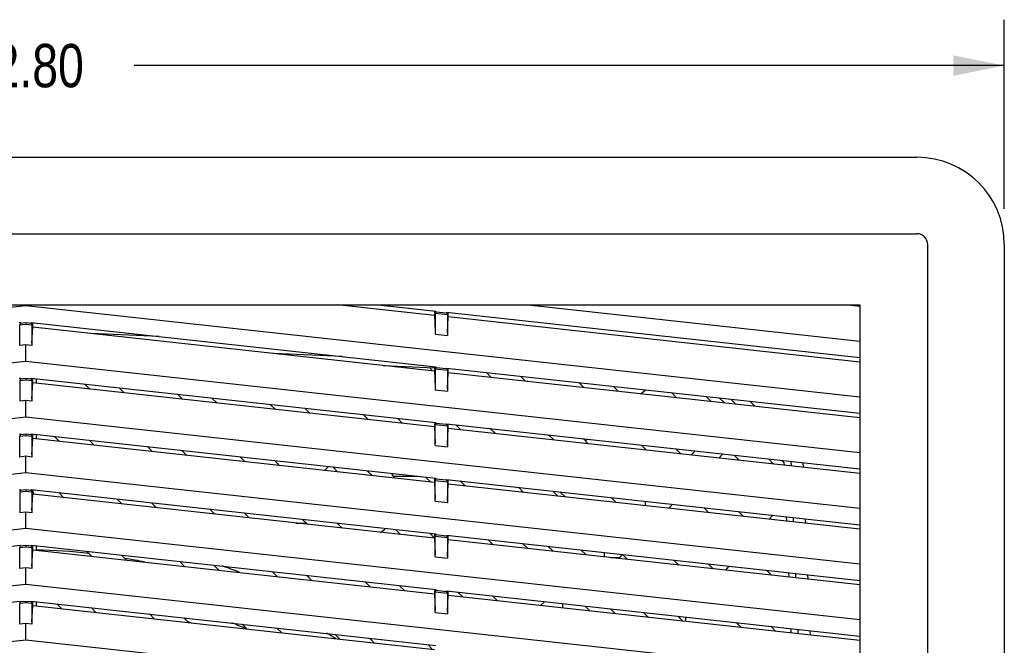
# Model space of a CAD drawing. Header units: inches. Extents: x 0 to 56.7, y 0 to 36.7.
# Tile 9 of 29: x 22.2 to 28.6, y 14.3 to 18.4. Entities that reach past the tile are written whole.
import ezdxf

# ---------------------------------------------------------------- set-up
doc = ezdxf.new("R2010")
doc.units = ezdxf.units.IN
doc.header["$LTSCALE"] = 3.116667
doc.header["$MEASUREMENT"] = 0
doc.layers.get('0').update_dxf_attribs({"linetype": 'CONTINUOUS'})
doc.styles.get("Standard").update_dxf_attribs({"font": 'txt', "width": 0.8})
doc.dimstyles.new('DIMSTYLE_1', dxfattribs={"dimtxt": 0.283333, "dimasz": 0.333333, "dimexe": 0.09, "dimexo": 0.07, "dimgap": 0.0425, "dimtad": 0, "dimtih": 1, "dimtoh": 1, "dimzin": 4, "dimdsep": 46, "dimtxsty": 'Standard', "dimblk": '_FILLED', "dimblk1": '_FILLED', "dimblk2": '_FILLED', "dimcen": 0.09, "dimadec": 0, "dimazin": 0, "dimtfac": 1, "dimtofl": 0, "dimtmove": 0, "dimatfit": 3, "dimldrblk": '_FILLED', "dimfxl": 0, "dimtolj": 1, "dimtzin": 4, "dimarcsym": 0})

# ---------------------------------------------------------------- blocks, each defined once
blk = doc.blocks.new('_FILLED')
at = {"color": 0, "linetype": 'ByBlock'}
blk.add_solid([(0, 0), (-1, 0.2), (-1, -0.2)], dxfattribs=at)
blk = doc.blocks.new('*D2')
at = {"color": 2, "linetype": 'Continuous'}
for p, q in [((15.8109, 17.1878), (15.8109, 18.4246)), ((28.6062, 17.1878), (28.6062, 18.4246)), ((15.8109, 18.1246), (21.5002, 18.1246)), ((28.6062, 18.1246), (22.9169, 18.1246))]:
    blk.add_line(p, q, dxfattribs=at)
at = {"color": 2, "linetype": 'Continuous', "xscale": 0.3333333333, "yscale": 0.3333333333, "zscale": 0.3333333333}
for p, rotation in [((15.8109, 18.1246), 180), ((28.6062, 18.1246), 3.618e-07)]:
    blk.add_blockref('_FILLED', p, dxfattribs=dict(at, rotation=rotation))
at = {"color": 2, "linetype": 'Continuous', "insert": (22.2086, 18.2662), "char_height": 0.28333, "width": 1.133333, "attachment_point": 2, "line_spacing_factor": 0.9}
blk.add_mtext('12.80', dxfattribs=at)

msp = doc.modelspace()

# ---------------------------------------------------------------- linework, layer by layer
at = {"color": 6, "linetype": 'Continuous'}
for p, q in [((16.3818, 17.5253), (28.0353, 17.5253)), ((16.3818, 17.0251), (28.0353, 17.0251)), ((28.1059, 5.3009), (28.1059, 16.9545)), ((28.6062, 16.9545), (28.6062, 5.3009)), ((16.7558, 16.5608), (27.6613, 16.5608)), ((22.2086, 16.5542), (16.7558, 15.957)), ((22.2086, 16.5542), (22.2086, 16.5608)), ((27.6613, 15.957), (22.2086, 16.5542)), ((24.8801, 16.491), (24.2432, 16.5608)), ((24.5129, 16.5608), (24.8903, 16.5194)), ((27.6613, 16.3212), (25.4737, 16.5608)), ((27.6613, 16.5506), (27.5685, 16.5608)), ((27.6613, 16.5608), (27.6613, 5.3009)), ((24.8801, 16.5194), (24.8801, 16.491)), ((24.8801, 16.491), (24.8847, 16.386)), ((24.8903, 16.5135), (24.8854, 16.5057)), ((24.8854, 16.5057), (24.8854, 16.3695)), ((24.8854, 16.5057), (24.9647, 16.497)), ((24.8903, 16.5194), (24.8903, 16.5135)), ((24.9599, 16.5059), (24.8903, 16.5135)), ((24.9599, 16.5118), (24.9599, 16.5059)), ((24.9599, 16.5118), (27.6613, 16.216)), ((24.9599, 16.5059), (24.9647, 16.497)), ((24.9647, 16.497), (24.9647, 16.3608)), ((24.9654, 16.3761), (24.9701, 16.4812)), ((24.9701, 16.4812), (24.9701, 16.5118)), ((27.6613, 16.1864), (24.9701, 16.4812)), ((22.1645, 16.4442), (22.1737, 16.4449)), ((22.1737, 16.4392), (22.1689, 16.4303)), ((22.1689, 16.4303), (22.2086, 16.4347)), ((22.1689, 16.2942), (22.1689, 16.4303)), ((22.1737, 16.445), (22.1737, 16.4392)), ((22.2086, 16.4431), (22.1737, 16.4392)), ((22.2086, 16.4431), (22.2086, 16.4347)), ((22.2434, 16.4392), (22.2086, 16.4431)), ((22.2086, 16.4347), (22.2482, 16.4303)), ((22.2434, 16.4392), (22.2434, 16.4451)), ((22.2434, 16.4451), (24.8903, 16.1553)), ((22.2434, 16.4392), (22.2482, 16.4303)), ((22.2482, 16.4303), (22.2482, 16.2942)), ((22.2536, 16.4145), (22.2536, 16.4451)), ((22.2489, 16.3095), (22.2536, 16.4145)), ((24.8801, 16.1269), (22.2536, 16.4145)), ((23.0811, 16.3534), (22.6328, 16.373)), ((24.8854, 16.3695), (24.9647, 16.3608)), ((22.2086, 16.2985), (22.1689, 16.2942)), ((22.2086, 16.19), (22.2086, 16.2985)), ((22.2482, 16.2942), (22.2086, 16.2985)), ((24.2779, 16.2223), (23.8295, 16.2419)), ((22.2086, 16.19), (16.7558, 15.5928)), ((27.6613, 15.5928), (22.2086, 16.19)), ((24.5458, 16.1635), (24.881, 16.1488)), ((24.6411, 16.1559), (24.6376, 16.1595)), ((24.8472, 16.1503), (24.8663, 16.1313)), ((24.8801, 16.1553), (24.8801, 16.1269)), ((24.8801, 16.1269), (24.8847, 16.0218)), ((24.8903, 16.1494), (24.8854, 16.1415)), ((24.8854, 16.1415), (24.8854, 16.0054)), ((24.8854, 16.1415), (24.9647, 16.1328)), ((24.8903, 16.1553), (24.8903, 16.1494)), ((24.9599, 16.1417), (24.8903, 16.1494)), ((24.9599, 16.1476), (24.9599, 16.1417)), ((24.9599, 16.1476), (27.6613, 15.8518)), ((24.9599, 16.1417), (24.9647, 16.1328)), ((24.9647, 16.1328), (24.9647, 15.9967)), ((24.9654, 16.012), (24.9701, 16.117)), ((24.9701, 16.117), (24.9701, 16.1476)), ((27.6613, 15.8223), (24.9701, 16.117)), ((25.2509, 16.0862), (25.2178, 16.1194)), ((25.4428, 16.0947), (25.476, 16.0616)), ((22.1645, 16.0801), (22.1737, 16.0808)), ((22.1737, 16.0751), (22.1689, 16.0662)), ((22.1689, 16.0662), (22.2086, 16.0705)), ((22.1689, 16.0662), (22.1689, 15.93)), ((22.1737, 16.0808), (22.1737, 16.0751)), ((22.2086, 16.0789), (22.1737, 16.0751)), ((22.2086, 16.0789), (22.2086, 16.0705)), ((22.2434, 16.0751), (22.2086, 16.0789)), ((22.2086, 16.0705), (22.2482, 16.0662)), ((22.2434, 16.0751), (22.2434, 16.081)), ((22.2434, 16.081), (24.8903, 15.7911)), ((22.2434, 16.0751), (22.2482, 16.0662)), ((22.2482, 16.0662), (22.2482, 15.93)), ((22.2489, 15.9453), (22.2536, 16.0503)), ((22.2536, 16.0503), (22.2536, 16.081)), ((24.8801, 15.7627), (22.2536, 16.0503)), ((22.2794, 16.0475), (22.2794, 16.077)), ((22.6274, 16.0094), (22.5942, 16.0425)), ((25.8574, 16.0198), (25.8243, 16.053)), ((22.8193, 16.0179), (22.8525, 15.9847)), ((23.2339, 15.943), (23.2007, 15.9761)), ((24.8854, 16.0054), (24.9647, 15.9967)), ((26.0493, 16.0283), (26.0825, 15.9952)), ((26.2294, 15.9791), (26.2601, 16.0052)), ((26.4639, 15.9534), (26.4307, 15.9866)), ((22.2086, 15.9344), (22.1689, 15.93)), ((22.2086, 15.8258), (22.2086, 15.9344)), ((22.2482, 15.93), (22.2086, 15.9344)), ((23.4258, 15.9515), (23.459, 15.9183)), ((23.8404, 15.8765), (23.8072, 15.9097)), ((26.6558, 15.9619), (26.689, 15.9287)), ((26.7429, 15.9524), (26.776, 15.9192)), ((26.851, 15.911), (26.8179, 15.9442)), ((26.9761, 15.8973), (26.9429, 15.9305)), ((24.0323, 15.8851), (24.0655, 15.8519)), ((24.4469, 15.8101), (24.4137, 15.8433)), ((22.2086, 15.8258), (16.7558, 15.2287)), ((27.6613, 15.2287), (22.2086, 15.8258)), ((24.6388, 15.8186), (24.672, 15.7855)), ((24.8801, 15.7911), (24.8801, 15.7627)), ((24.8903, 15.7852), (24.8854, 15.7773)), ((24.8854, 15.6412), (24.8854, 15.7773)), ((24.8854, 15.7773), (24.9647, 15.7686)), ((24.8903, 15.7911), (24.8903, 15.7852)), ((24.9599, 15.7776), (24.8903, 15.7852)), ((24.9599, 15.7835), (24.9599, 15.7776)), ((24.9599, 15.7835), (27.6613, 15.4876)), ((24.9599, 15.7776), (24.9647, 15.7686)), ((24.9701, 15.7528), (24.9701, 15.7835)), ((25.0534, 15.7437), (25.0202, 15.7769)), ((22.1645, 15.7159), (22.1737, 15.7166)), ((22.1737, 15.7109), (22.1689, 15.702)), ((22.1737, 15.7166), (22.1737, 15.7109)), ((22.2086, 15.7147), (22.1737, 15.7109)), ((22.2086, 15.7147), (22.2086, 15.7063)), ((22.2434, 15.7109), (22.2086, 15.7147)), ((22.2434, 15.7109), (22.2434, 15.7168)), ((22.2434, 15.7168), (24.8903, 15.4269)), ((22.2434, 15.7109), (22.2482, 15.702)), ((22.2536, 15.6862), (22.2536, 15.7168)), ((22.2794, 15.6833), (22.2794, 15.7129)), ((24.8801, 15.7627), (24.8847, 15.6576)), ((24.9647, 15.7686), (24.9647, 15.6325)), ((24.9654, 15.6478), (24.9701, 15.7528)), ((27.6613, 15.4581), (24.9701, 15.7528)), ((25.2453, 15.7522), (25.2785, 15.719)), ((25.6599, 15.6773), (25.6267, 15.7104)), ((22.1689, 15.702), (22.2086, 15.7063)), ((22.1689, 15.5658), (22.1689, 15.702)), ((22.2086, 15.7063), (22.2482, 15.702)), ((22.2482, 15.702), (22.2482, 15.5658)), ((22.2489, 15.5811), (22.2536, 15.6862)), ((24.8801, 15.3985), (22.2536, 15.6862)), ((22.4299, 15.6668), (22.3967, 15.7)), ((22.6218, 15.6754), (22.655, 15.6422)), ((25.8518, 15.6858), (25.885, 15.6526)), ((25.8674, 15.6702), (25.8819, 15.6825)), ((26.2664, 15.6109), (26.2332, 15.644)), ((23.0364, 15.6004), (23.0032, 15.6336)), ((23.2283, 15.6089), (23.2615, 15.5758)), ((24.8854, 15.6412), (24.9647, 15.6325)), ((26.4583, 15.6194), (26.4915, 15.5862)), ((26.5594, 15.5788), (26.586, 15.6054)), ((26.7667, 15.5856), (26.74, 15.559)), ((22.2086, 15.5702), (22.1689, 15.5658)), ((22.2086, 15.4617), (22.2086, 15.5702)), ((22.2482, 15.5658), (22.2086, 15.5702)), ((23.6429, 15.534), (23.6097, 15.5672)), ((23.8348, 15.5425), (23.8679, 15.5094)), ((26.8729, 15.5444), (26.8397, 15.5776)), ((27.0648, 15.5529), (27.098, 15.5198)), ((27.1518, 15.5434), (27.1657, 15.5295)), ((27.1657, 15.5295), (27.1664, 15.5123)), ((27.2138, 15.5071), (27.2126, 15.5368)), ((27.293, 15.4984), (27.2917, 15.5281)), ((22.2086, 15.4617), (16.7558, 14.8645)), ((27.6613, 14.8645), (22.2086, 15.4617)), ((24.2494, 15.4676), (24.2162, 15.5007)), ((24.4413, 15.4761), (24.4744, 15.4429)), ((24.6114, 15.4407), (24.7644, 15.4407)), ((24.8558, 15.4012), (24.8227, 15.4343)), ((24.8801, 15.4269), (24.8801, 15.3985)), ((24.8801, 15.3985), (24.8847, 15.2935)), ((24.8903, 15.421), (24.8854, 15.4132)), ((24.8854, 15.277), (24.8854, 15.4132)), ((24.8854, 15.4132), (24.9647, 15.4045)), ((24.8903, 15.4269), (24.8903, 15.421)), ((24.9599, 15.4134), (24.8903, 15.421)), ((24.9599, 15.4193), (24.9599, 15.4134)), ((24.9599, 15.4193), (27.6613, 15.1234)), ((24.9599, 15.4134), (24.9647, 15.4045)), ((24.9647, 15.4045), (24.9647, 15.2683)), ((24.9654, 15.2836), (24.9701, 15.3886)), ((24.9701, 15.3886), (24.9701, 15.4193)), ((27.6613, 15.0939), (24.9701, 15.3886)), ((25.0478, 15.4097), (25.0809, 15.3765)), ((22.1645, 15.3517), (22.1737, 15.3524)), ((22.1737, 15.3467), (22.1689, 15.3378)), ((22.1689, 15.3378), (22.2086, 15.3422)), ((22.1689, 15.3378), (22.1689, 15.2017)), ((22.1737, 15.3524), (22.1737, 15.3467)), ((22.2086, 15.3505), (22.1737, 15.3467)), ((22.2086, 15.3505), (22.2086, 15.3422)), ((22.2434, 15.3467), (22.2086, 15.3505)), ((22.2086, 15.3422), (22.2482, 15.3378)), ((22.2434, 15.3467), (22.2434, 15.3526)), ((22.2434, 15.3526), (24.8903, 15.0627)), ((22.2434, 15.3467), (22.2482, 15.3378)), ((22.2482, 15.3378), (22.2482, 15.2017)), ((22.2489, 15.217), (22.2536, 15.322)), ((22.2536, 15.322), (22.2536, 15.3526)), ((22.2536, 15.3396), (22.2612, 15.3211)), ((24.8801, 15.0343), (22.2536, 15.322)), ((22.4243, 15.3328), (22.4574, 15.2997)), ((25.4623, 15.3347), (25.4292, 15.3679)), ((25.6543, 15.3432), (25.6874, 15.3101)), ((25.7012, 15.3381), (25.7343, 15.305)), ((22.8388, 15.2579), (22.8057, 15.291)), ((23.0308, 15.2664), (23.0639, 15.2332)), ((24.8854, 15.277), (24.9647, 15.2683)), ((26.0688, 15.2683), (26.0357, 15.3015)), ((26.2591, 15.277), (26.2591, 15.2475)), ((26.4384, 15.2574), (26.4118, 15.2308)), ((22.2086, 15.206), (22.1689, 15.2017)), ((22.2086, 15.0975), (22.2086, 15.206)), ((22.2482, 15.2017), (22.2086, 15.206)), ((23.4453, 15.1915), (23.4122, 15.2246)), ((23.6373, 15.2), (23.6704, 15.1668)), ((26.6753, 15.2019), (26.6422, 15.2351)), ((26.8673, 15.2104), (26.9004, 15.1772)), ((23.9735, 15.1336), (24.0432, 15.1336)), ((24.0518, 15.125), (24.0187, 15.1582)), ((24.2437, 15.1335), (24.2769, 15.1004)), ((27.0686, 15.1588), (27.0917, 15.1858)), ((27.1802, 15.1761), (27.1814, 15.1465)), ((27.2288, 15.1413), (27.2276, 15.1709)), ((27.308, 15.1326), (27.3068, 15.1623)), ((22.2086, 15.0975), (16.7558, 14.5003)), ((27.6613, 14.5003), (22.2086, 15.0975)), ((24.6583, 15.0586), (24.6252, 15.0918)), ((24.8502, 15.0671), (24.8816, 15.0358)), ((24.8801, 15.0627), (24.8801, 15.0343)), ((24.8801, 15.0343), (24.8847, 14.9293)), ((24.8903, 15.0568), (24.8854, 15.049)), ((24.8854, 14.9128), (24.8854, 15.049)), ((24.8854, 15.049), (24.9647, 15.0403)), ((24.8903, 15.0627), (24.8903, 15.0568)), ((24.9599, 15.0492), (24.8903, 15.0568)), ((24.9599, 15.0551), (24.9599, 15.0492)), ((24.9599, 15.0551), (27.6613, 14.7593)), ((24.9599, 15.0492), (24.9647, 15.0403)), ((24.9647, 15.0403), (24.9647, 14.9042)), ((24.9654, 14.9194), (24.9701, 15.0245)), ((24.9701, 15.0245), (24.9701, 15.0551)), ((27.6613, 14.7297), (24.9701, 15.0245)), ((25.2648, 14.9922), (25.2317, 15.0254)), ((25.4567, 15.0007), (25.4899, 14.9675)), ((19.5361, 14.6995), (22.1737, 14.9885)), ((22.1689, 14.9736), (22.1737, 14.9825)), ((22.1689, 14.9736), (22.2086, 14.978)), ((22.1689, 14.8375), (22.1689, 14.9736)), ((22.1737, 14.9885), (22.1737, 14.9825)), ((22.2086, 14.9864), (22.1737, 14.9825)), ((22.2086, 14.9864), (22.2086, 14.978)), ((22.2434, 14.9825), (22.2086, 14.9864)), ((22.2086, 14.978), (22.2482, 14.9736)), ((22.2434, 14.9825), (22.2434, 14.9885)), ((22.2434, 14.9885), (24.8903, 14.6986)), ((22.2434, 14.9825), (22.2482, 14.9736)), ((22.2482, 14.9736), (22.2482, 14.8375)), ((22.2489, 14.8528), (22.2536, 14.9578)), ((22.2536, 14.9578), (22.2536, 14.9885)), ((24.8801, 14.6702), (22.2536, 14.9578)), ((22.2794, 14.955), (22.2794, 14.9845)), ((22.6413, 14.9153), (22.6081, 14.9485)), ((25.6556, 14.9494), (25.6224, 14.9826)), ((25.8713, 14.9258), (25.8381, 14.9589)), ((22.8332, 14.9239), (22.8664, 14.8907)), ((23.2478, 14.8489), (23.2146, 14.8821)), ((24.8854, 14.9128), (24.9647, 14.9042)), ((26.0315, 14.9082), (26.0886, 14.9082)), ((26.0886, 14.9082), (26.0891, 14.9082)), ((26.1102, 14.9291), (26.0893, 14.9082)), ((26.0893, 14.9082), (26.0964, 14.9011)), ((26.1101, 14.9291), (26.1433, 14.896)), ((26.4778, 14.8594), (26.4446, 14.8925)), ((22.2086, 14.8418), (22.1689, 14.8375)), ((22.2086, 14.7333), (22.2086, 14.8418)), ((22.2482, 14.8375), (22.2086, 14.8418)), ((23.4397, 14.8574), (23.4729, 14.8243)), ((23.8543, 14.7825), (23.8211, 14.8157)), ((26.6697, 14.8679), (26.7029, 14.8347)), ((26.7844, 14.8258), (26.8075, 14.8528)), ((27.0843, 14.7929), (27.0511, 14.8261)), ((27.1952, 14.8103), (27.1964, 14.7806)), ((24.0462, 14.791), (24.0794, 14.7579)), ((24.4608, 14.7161), (24.4276, 14.7492)), ((27.2438, 14.7755), (27.2426, 14.8051)), ((27.323, 14.7668), (27.3218, 14.7965)), ((22.2086, 14.7333), (16.7558, 14.1362)), ((27.6613, 14.1362), (22.2086, 14.7333)), ((24.6527, 14.7246), (24.6859, 14.6914)), ((24.8801, 14.6986), (24.8801, 14.6702)), ((24.8903, 14.6927), (24.8854, 14.6848)), ((24.8854, 14.5487), (24.8854, 14.6848)), ((24.8854, 14.6848), (24.9647, 14.6761)), ((24.8903, 14.6986), (24.8903, 14.6927)), ((24.9599, 14.685), (24.8903, 14.6927)), ((24.9599, 14.6909), (24.9599, 14.685)), ((24.9599, 14.6909), (27.6613, 14.3951)), ((24.9599, 14.685), (24.9647, 14.6761)), ((24.9701, 14.6603), (24.9701, 14.6909)), ((25.0673, 14.6497), (25.0341, 14.6828)), ((19.5361, 14.3353), (22.1737, 14.6243)), ((22.1737, 14.6184), (22.1689, 14.6095)), ((22.1689, 14.6095), (22.2086, 14.6138)), ((22.1737, 14.6243), (22.1737, 14.6184)), ((22.2086, 14.6222), (22.1737, 14.6184)), ((22.2086, 14.6222), (22.2086, 14.6138)), ((22.2434, 14.6184), (22.2086, 14.6222)), ((22.2086, 14.6138), (22.2482, 14.6095)), ((22.2434, 14.6184), (22.2434, 14.6243)), ((22.2434, 14.6243), (24.8903, 14.3344)), ((22.2434, 14.6184), (22.2482, 14.6095)), ((22.2536, 14.5936), (22.2536, 14.6243)), ((22.2794, 14.5908), (22.2794, 14.6203)), ((24.8801, 14.6702), (24.8847, 14.5651)), ((24.9647, 14.6761), (24.9647, 14.54)), ((24.9654, 14.5553), (24.9701, 14.6603)), ((27.6613, 14.3656), (24.9701, 14.6603)), ((25.2592, 14.6582), (25.2924, 14.625)), ((25.5747, 14.5941), (25.6013, 14.6207)), ((22.1689, 14.4733), (22.1689, 14.6095)), ((22.2482, 14.6095), (22.2482, 14.4733)), ((22.2489, 14.4886), (22.2536, 14.5936)), ((24.8801, 14.306), (22.2536, 14.5936)), ((22.4438, 14.5728), (22.4106, 14.606)), ((22.6357, 14.5813), (22.6688, 14.5482)), ((25.719, 14.5783), (25.719, 14.6063)), ((25.8657, 14.5917), (25.8989, 14.5586)), ((26.0646, 14.5404), (26.0314, 14.5736)), ((26.2803, 14.5168), (26.2471, 14.55)), ((23.0503, 14.5064), (23.0171, 14.5395)), ((23.2422, 14.5149), (23.2753, 14.4817)), ((24.8854, 14.5487), (24.9647, 14.54)), ((26.4722, 14.5253), (26.5054, 14.4922)), ((26.5215, 14.5177), (26.5215, 14.4904)), ((22.2086, 14.4777), (22.1689, 14.4733)), ((22.2086, 14.3692), (22.2086, 14.4777)), ((22.2482, 14.4733), (22.2086, 14.4777)), ((23.6567, 14.44), (23.6236, 14.4731)), ((23.8487, 14.4485), (23.8818, 14.4153)), ((26.8868, 14.4504), (26.8536, 14.4836)), ((27.0787, 14.4589), (27.1119, 14.4257)), ((27.2102, 14.4445), (27.2115, 14.4148)), ((27.2588, 14.4096), (27.2576, 14.4393)), ((27.338, 14.401), (27.3368, 14.4306)), ((22.2086, 14.3692), (16.7558, 13.772)), ((27.6613, 13.772), (22.2086, 14.3692)), ((24.2632, 14.3735), (24.2301, 14.4067)), ((24.4552, 14.382), (24.4883, 14.3489)), ((24.8664, 14.3105), (24.8366, 14.3403))]:
    msp.add_line(p, q, dxfattribs=at)
msp.add_lwpolyline([(25.9891, 14.9401), (25.989, 14.9371), (25.9891, 14.9331), (25.9891, 14.9284), (25.9891, 14.9227), (25.9891, 14.916), (25.9891, 14.9129)], dxfattribs=at)
for centre, radius, start, end in [((28.0353, 16.9545), 0.5709, 0, 90), ((28.0353, 16.9545), 0.0706, 0, 89.99983), ((24.3739, 15.3009), 0.2756, 132.51255, 140.21346), ((24.3739, 15.3009), 0.2756, 27.31569, 35.04418), ((24.3739, 15.3009), 0.2756, 304.04892, 312.74616)]:
    msp.add_arc(centre, radius, start, end, dxfattribs=at)
at = {"color": 7, "linetype": 'Continuous'}
for centre, radius, start, end in [((22.2087, 11.1277), 3.8306, 83.79249, 88.93216), ((22.2087, 11.1277), 3.8306, 78.28242, 80.26751), ((22.2085, 11.1277), 3.9411, 69.22193, 70.98631), ((22.2085, 11.1277), 3.9411, 69.22101, 70.98534), ((22.2087, 11.1277), 3.5235, 72.0923, 72.47549), ((22.2087, 11.1277), 3.6141, 66.54156, 68.11293), ((22.2087, 11.1277), 3.8306, 58.06565, 59.08098)]:
    msp.add_arc(centre, radius, start, end, dxfattribs=at)

# ---------------------------------------------------------------- dimensions: what is measured, and where the dimension line sits
at = {"color": 2, "linetype": 'Continuous'}
dim = msp.add_linear_dim(base=(28.6062, 18.1246), p1=(15.8109, 17.1178), p2=(28.6062, 17.1178), angle=0, dimstyle='DIMSTYLE_1', dxfattribs=at)
dim.commit()
dim.dimension.update_dxf_attribs({"geometry": '*D2', "text_midpoint": (22.2086, 18.1246), "dimtype": 160})

doc.saveas('drawing.dxf')
